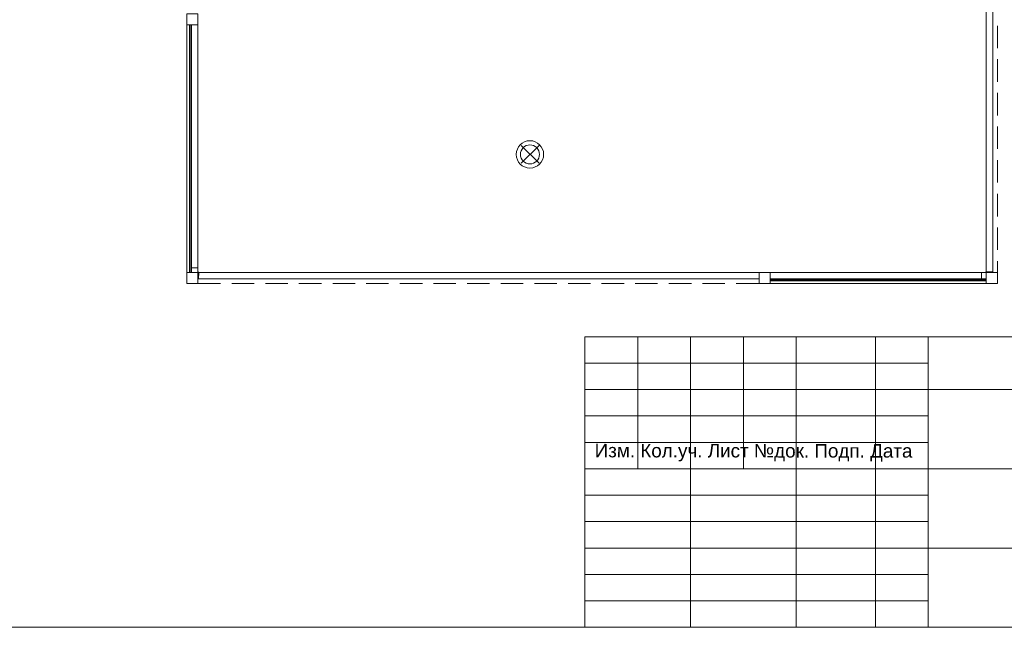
# Model space of a CAD drawing. Header units: millimetres. Extents: x 352 to 350573, y -22 to 37733.
# Tile 149 of 214: x 101876 to 114260, y 347 to 7988. Entities that reach past the tile are written whole.
import ezdxf

# ---------------------------------------------------------------- set-up
doc = ezdxf.new("R2010")
doc.units = ezdxf.units.MM
for name, color, linetype, true_color in [('PDF _PD-Lighting', 7, 'Continuous', 0xb80000), ('PDF$_83$new_ifc_RVT-1-В_Этаж$02_Сводный$A-COLS', 7, 'Continuous', 0xdcdcdc), ('PDF$_83$new_ifc_RVT-1-В_Этаж$02_Сводный$A-DETL-MBND', 7, 'Continuous', 0xbababa), ('PDF$_83$new_ifc_RVT-1-В_Этаж$02_Сводный$A-FLOR-HRAL', 7, 'Continuous', 0xbababa), ('PDF$_83$new_ifc_RVT-1-В_Этаж$02_Сводный$A-GENM', 7, 'Continuous', 0xdd6e6e), ('PDF$_83$new_ifc_RVT-1-В_Этаж$02_Сводный$A-PART', 7, 'Continuous', 0xbababa), ('PDF$_83$new_ifc_RVT-1-В_Этаж$02_Сводный$A-WALL', 7, 'Continuous', 0xdcdcdc)]:
    doc.layers.add(name, color=color, linetype=linetype, true_color=true_color)
doc.layers.add('PDF _PDF_Geometry', color=7, linetype='Continuous')
doc.layers.add('PDF _Текст', color=7, linetype='Continuous')
doc.styles.add('PDF ArialMT', font='arial.ttf')

msp = doc.modelspace()

# ---------------------------------------------------------------- linework, layer by layer
at = {"layer": 'PDF _PD-Lighting', "lineweight": 0}
for points in [[(108409, 6182), (108182, 6406)], [(108409, 6406), (108182, 6182)]]:
    msp.add_lwpolyline(points, dxfattribs=at)
for radius in [172, 120]:
    msp.add_circle((108294, 6294), radius, dxfattribs=at)
at = {"layer": 'PDF _PDF_Geometry', "lineweight": 0}
for points in [[(83472, 347), (121277, 347), (121277, 27587), (83472, 27587), (83472, 347), (82675, 347), (82675, 5995), (83472, 5995), (82476, 5995), (82476, 10313), (83472, 10313)], [(121277, 4001), (108985, 4001), (108985, 347)], [(109650, 4001), (109650, 2340)], [(110314, 4001), (110314, 347)], [(110979, 4001), (110979, 2340)], [(111643, 4001), (111643, 347)], [(112640, 4001), (112640, 347)], [(113304, 4001), (113304, 347)], [(113304, 3669), (108985, 3669)], [(121277, 3337), (113304, 3337), (108985, 3337)], [(113304, 3005), (108985, 3005)], [(113304, 2673), (108985, 2673)], [(121277, 2340), (108985, 2340)], [(113304, 2008), (108985, 2008)], [(113304, 1676), (108985, 1676)], [(121277, 1344), (113304, 1344), (108985, 1344)], [(113304, 1012), (108985, 1012)], [(113304, 679), (108985, 679)]]:
    msp.add_lwpolyline(points, dxfattribs=at)
at = {"layer": 'PDF$_83$new_ifc_RVT-1-В_Этаж$02_Сводный$A-COLS', "lineweight": 0}
for points in [[(103977, 8061), (103977, 7922), (104116, 7922), (104116, 8061)], [(103977, 4809), (103977, 4670), (104116, 4670), (104116, 4809)], [(111315, 4809), (111176, 4809), (111176, 4670), (111315, 4670)], [(114173, 4809), (114034, 4809), (114034, 4670), (114173, 4670)]]:
    msp.add_lwpolyline(points, close=True, dxfattribs=at)
at = {"layer": 'PDF$_83$new_ifc_RVT-1-В_Этаж$02_Сводный$A-DETL-MBND', "lineweight": 0}
for points in [[(114173, 7630), (114173, 7912)], [(114173, 7208), (114173, 7490)], [(114173, 6784), (114173, 7067)], [(114173, 6363), (114173, 6643)], [(114173, 5939), (114173, 6221)], [(114173, 5515), (114173, 5798)], [(114173, 5093), (114173, 5376)], [(114173, 4809), (114173, 4952)], [(104116, 4670), (104402, 4670)], [(104544, 4670), (104826, 4670)], [(104967, 4670), (105250, 4670)], [(105389, 4670), (105672, 4670)], [(105813, 4670), (106095, 4670)], [(106236, 4670), (106517, 4670)], [(106658, 4670), (106941, 4670)], [(107082, 4670), (107362, 4670)], [(107504, 4670), (107786, 4670)], [(107927, 4670), (108210, 4670)], [(108351, 4670), (108631, 4670)], [(108773, 4670), (109055, 4670)], [(109196, 4670), (109477, 4670)], [(109618, 4670), (109900, 4670)], [(110042, 4670), (110324, 4670)], [(110465, 4670), (110746, 4670)], [(110887, 4670), (111176, 4670)]]:
    msp.add_lwpolyline(points, dxfattribs=at)
at = {"layer": 'PDF$_83$new_ifc_RVT-1-В_Этаж$02_Сводный$A-FLOR-HRAL', "lineweight": 0}
for points in [[(114114, 4817), (114114, 17862), (114034, 17862), (114034, 17910), (114034, 17916), (114032, 17918), (114030, 17920), (114028, 17922), (114026, 17922), (114022, 17924), (114024, 17959), (114022, 17924), (111315, 17924)], [(114114, 17916), (114114, 17924), (114114, 17916), (114114, 17862), (114034, 17862), (114034, 4823), (114114, 4817), (114034, 4823), (114034, 4817), (114032, 4815), (114030, 4813), (114028, 4811), (114026, 4811), (114022, 4809), (113974, 4809), (113974, 4729), (114026, 4729), (114034, 4729)], [(104116, 7922), (104116, 4869), (104036, 4869), (104036, 7922)], [(104036, 4809), (104036, 4817), (104036, 4869), (104116, 4869), (104116, 4823), (104116, 4817), (104118, 4815), (104120, 4813), (104122, 4811), (104124, 4811), (104128, 4809), (104124, 4729)], [(111176, 4729), (104124, 4729), (104128, 4809), (111176, 4809)], [(111315, 4809), (113974, 4809), (113974, 4729), (111315, 4729)]]:
    msp.add_lwpolyline(points, dxfattribs=at)
for points in [[(104116, 4729), (104124, 4729)], [(114114, 4809), (114114, 4817)]]:
    msp.add_lwpolyline(points, close=True, dxfattribs=at)
at = {"layer": 'PDF$_83$new_ifc_RVT-1-В_Этаж$02_Сводный$A-GENM', "lineweight": 0}
for points in [[(103977, 7922), (103977, 4809)], [(111315, 4670), (114034, 4670)]]:
    msp.add_lwpolyline(points, dxfattribs=at)
at = {"layer": 'PDF$_83$new_ifc_RVT-1-В_Этаж$02_Сводный$A-PART', "lineweight": 0}
for points in [[(114114, 4817), (114114, 17862), (114034, 17862), (114034, 17910), (114034, 17916), (114032, 17918), (114030, 17920), (114028, 17922), (114026, 17922), (114022, 17924), (114024, 17959), (114022, 17924), (111315, 17924)], [(114114, 17916), (114114, 17924), (114114, 17916), (114114, 17862), (114034, 17862), (114034, 4823), (114114, 4817), (114034, 4823), (114034, 4817), (114032, 4815), (114030, 4813), (114028, 4811), (114026, 4811), (114022, 4809), (113974, 4809), (113974, 4729), (114026, 4729), (114034, 4729)], [(104116, 7922), (104116, 4869), (104036, 4869), (104036, 7922)], [(104036, 4809), (104036, 4817), (104036, 4869), (104116, 4869), (104116, 4823), (104116, 4817), (104118, 4815), (104120, 4813), (104122, 4811), (104124, 4811), (104128, 4809), (104124, 4729)], [(111176, 4729), (104124, 4729), (104128, 4809), (111176, 4809)], [(111315, 4809), (113974, 4809), (113974, 4729), (111315, 4729)]]:
    msp.add_lwpolyline(points, dxfattribs=at)
for points in [[(104116, 4729), (104124, 4729)], [(114114, 4809), (114114, 4817)]]:
    msp.add_lwpolyline(points, close=True, dxfattribs=at)
at = {"layer": 'PDF$_83$new_ifc_RVT-1-В_Этаж$02_Сводный$A-WALL', "lineweight": 0}
for points in [[(104022, 7922), (104011, 7922), (104011, 4809), (104022, 4809)], [(111315, 4716), (111315, 4706), (114034, 4706), (114034, 4716)]]:
    msp.add_lwpolyline(points, close=True, dxfattribs=at)

# ---------------------------------------------------------------- texts
at = {"layer": 'PDF _Текст', "insert": (109108, 2544), "char_height": 169.76, "attachment_point": 4, "rotation": 359.9449, "style": 'PDF ArialMT'}
msp.add_mtext('Изм. Кол.уч. Лист №док. Подп. Дата', dxfattribs=at)

doc.saveas('drawing.dxf')
